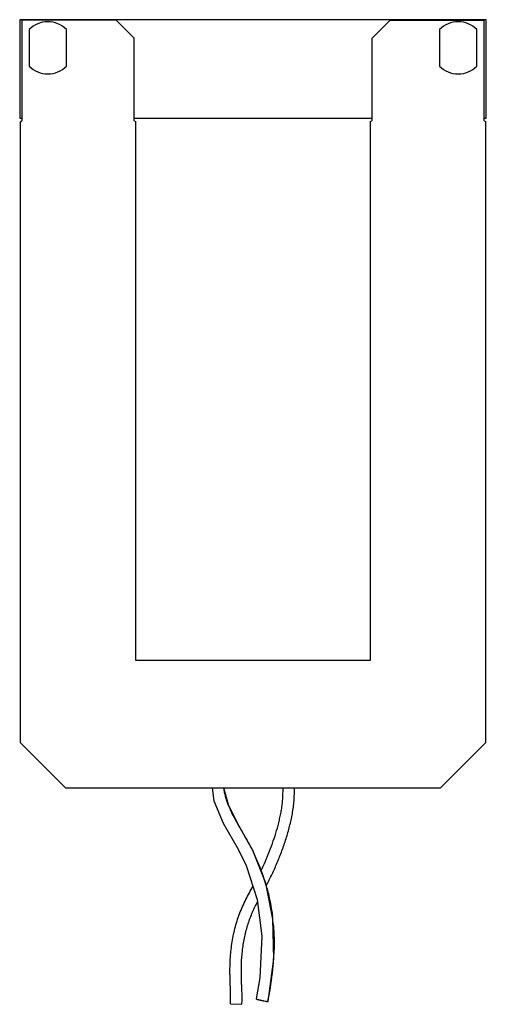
# Model space of a CAD drawing. Header units: millimetres. Extents: x 47 to 172, y 20 to 285.
import ezdxf

# ---------------------------------------------------------------- set-up
doc = ezdxf.new("R2010")
doc.units = ezdxf.units.MM
doc.header["$LTSCALE"] = 19.959255
doc.layers.get('0').update_dxf_attribs({"linetype": 'CONTINUOUS'})

msp = doc.modelspace()

# ---------------------------------------------------------------- linework, layer by layer
at = {"color": 7, "linetype": 'CONTINUOUS'}
for p, q in [((47.21, 284.64), (47.21, 258.21)), ((172.28, 284.64), (47.21, 284.64)), ((47.81, 284.48), (47.81, 257.49)), ((73.09, 284.48), (47.81, 284.48)), ((73.09, 284.48), (77.89, 279.68)), ((141.62, 279.63), (146.44, 284.44)), ((171.7, 284.44), (146.44, 284.44)), ((171.7, 257.49), (171.7, 284.44)), ((172.28, 258.21), (172.28, 284.64)), ((49.76, 282), (49.76, 272.2)), ((59.75, 272.2), (59.75, 282)), ((159.76, 282), (159.76, 272.2)), ((169.75, 272.2), (169.75, 282)), ((77.89, 257.5), (77.89, 279.68)), ((141.62, 279.63), (141.62, 257.51)), ((47.21, 258.21), (47.81, 258.21)), ((47.36, 257.27), (47.81, 257.49)), ((47.36, 257.27), (47.36, 90.65)), ((77.89, 258.21), (141.62, 258.21)), ((77.89, 257.5), (78.32, 257.28)), ((78.32, 112.67), (78.32, 257.28)), ((141.18, 257.28), (141.62, 257.51)), ((141.18, 257.28), (141.18, 112.67)), ((171.7, 258.21), (172.28, 258.21)), ((171.7, 257.49), (172.13, 257.28)), ((172.13, 90.66), (172.13, 257.28)), ((141.18, 112.67), (78.32, 112.67)), ((59.52, 78.5), (47.36, 90.65)), ((172.13, 90.66), (159.99, 78.5)), ((59.52, 78.5), (159.99, 78.5)), ((113.74, 21.21), (113.73, 21.19)), ((113.74, 21.21), (113.73, 21.19)), ((113.73, 21.19), (113.8, 21.2)), ((103.73, 20.58), (106.78, 20.43))]:
    msp.add_line(p, q, dxfattribs=at)
for points in [[(98.83, 78.5), (99.29, 75.04), (101.79, 69.04), (105.73, 62.09), (107.9, 57.71), (110.9, 48.53), (112.13, 38.72), (111.54, 27.53), (110.57, 21.89)], [(113.8, 21.2), (115.34, 32.66), (115.11, 43.29), (113.15, 52.97), (109.66, 61.71), (106.02, 68.21), (103.26, 73.66), (101.96, 78.51)]]:
    msp.add_lwpolyline(points, dxfattribs=at)
for centre, radius, start, end in [((54.75, 277.1), 7, 44.427, 135.573), ((164.75, 277.1), 7, 44.427, 135.573), ((54.75, 277.1), 7, 224.427, 315.573), ((164.75, 277.1), 7, 224.427, 315.573), ((62.11, 37.75), 53.2, 17.5228, 25.181), ((61.45, 37.53), 53.9, 14.9741, 17.5349), ((59.07, 37.09), 56.32, 4.6024, 7.1002), ((41.61, 36.91), 73.79, 355.2489, 357.7456), ((39, 37.1), 76.4, 349.2884, 355.2685), ((37.89, 37.3), 77.53, 348.0294, 349.2994)]:
    msp.add_arc(centre, radius, start, end, dxfattribs=at)
for points, knots in [([(101.89, 78.5), (101.98, 77.75), (102.27, 76.24), (103.02, 74.03), (104, 71.83), (105.15, 69.63), (106.43, 67.4), (107.76, 65.13), (108.84, 63.2), (109.67, 61.6), (110.06, 60.8), (110.25, 60.39)], [0, 0, 0, 0, 0.112899, 0.22848, 0.348306, 0.472608, 0.600839, 0.732111, 0.865592, 0.932842, 1, 1, 1, 1]), ([(111.87, 56.2), (112.29, 57.07), (113.1, 58.84), (114.21, 61.53), (115.22, 64.26), (116.1, 67.03), (116.72, 69.36), (117.13, 71.24), (117.39, 72.65), (117.59, 74.05), (117.78, 75.95), (117.8, 77.38), (117.81, 78.34)], [0, 0, 0, 0, 0.126042, 0.252104, 0.377983, 0.50347, 0.628636, 0.690992, 0.752991, 0.814468, 0.875356, 1, 1, 1, 1]), ([(113.31, 52.28), (113.85, 53.29), (114.87, 55.33), (116.27, 58.45), (117.53, 61.63), (118.47, 64.33), (119.13, 66.53), (119.57, 68.19), (119.97, 69.88), (120.31, 71.58), (120.59, 73.31), (120.74, 74.76), (120.81, 75.93), (120.85, 77.08), (120.86, 77.94), (120.87, 78.5)], [0, 0, 0, 0, 0.124081, 0.248087, 0.372279, 0.496812, 0.559242, 0.621752, 0.68444, 0.747462, 0.810868, 0.87475, 0.906699, 0.938264, 1, 1, 1, 1]), ([(103.73, 20.58), (103.76, 21.21), (103.77, 22.49), (103.72, 24.1), (103.67, 25.42), (103.63, 26.43), (103.6, 27.45), (103.57, 28.82), (103.58, 30.53), (103.66, 32.58), (103.82, 34.64), (104.16, 37.38), (104.7, 40.1), (105.46, 42.78), (106.14, 44.75), (106.93, 46.68), (107.82, 48.54), (108.77, 50.35), (109.42, 51.53), (109.75, 52.11)], [0, 0, 0, 0, 0.05746, 0.117356, 0.148041, 0.179126, 0.210433, 0.241819, 0.304616, 0.367424, 0.43042, 0.493719, 0.621072, 0.684959, 0.748883, 0.81282, 0.876197, 0.938583, 1, 1, 1, 1]), ([(113.51, 51.46), (113.68, 50.85), (114.28, 48.41), (114.72, 45.93), (114.96, 44.05)], [0, 0, 0, 0, 0.250359, 1, 1, 1, 1]), ([(106.78, 20.43), (106.84, 21.66), (106.81, 23.51), (106.72, 25.65), (106.68, 26.85), (106.64, 28.04), (106.63, 29.51), (106.67, 31.84), (106.83, 34.17), (107.14, 36.47), (107.54, 38.74), (108.1, 40.99), (108.83, 43.19), (109.35, 44.53), (109.8, 45.58), (110.29, 46.63), (110.69, 47.41), (110.96, 47.92)], [0, 0, 0, 0, 0.131449, 0.196144, 0.228039, 0.25967, 0.322371, 0.384628, 0.508108, 0.569653, 0.631261, 0.754395, 0.815777, 0.876924, 0.907439, 0.938074, 1, 1, 1, 1]), ([(115.21, 41.61), (115.26, 40.98), (115.36, 39.39), (115.42, 36.86), (115.38, 34.96), (115.34, 34.01)], [0, 0, 0, 0, 0.250454, 0.625705, 1, 1, 1, 1]), ([(110.57, 21.89), (110.57, 21.89), (110.58, 21.88), (110.6, 21.86), (110.63, 21.85), (110.7, 21.82), (110.82, 21.78), (110.99, 21.73), (111.2, 21.67), (111.43, 21.62), (111.68, 21.56), (111.94, 21.5), (112.21, 21.44), (112.59, 21.36), (112.95, 21.3), (113.28, 21.24), (113.47, 21.21), (113.62, 21.2), (113.7, 21.19), (113.73, 21.19)], [0, 0, 0, 0, 0.003397, 0.010332, 0.021387, 0.036588, 0.079183, 0.13659, 0.205142, 0.280522, 0.358093, 0.438699, 0.525311, 0.615934, 0.789601, 0.863663, 0.924476, 0.969846, 1, 1, 1, 1])]:
    msp.add_open_spline(points, degree=3, knots=knots, dxfattribs=at)

doc.saveas('drawing.dxf')
